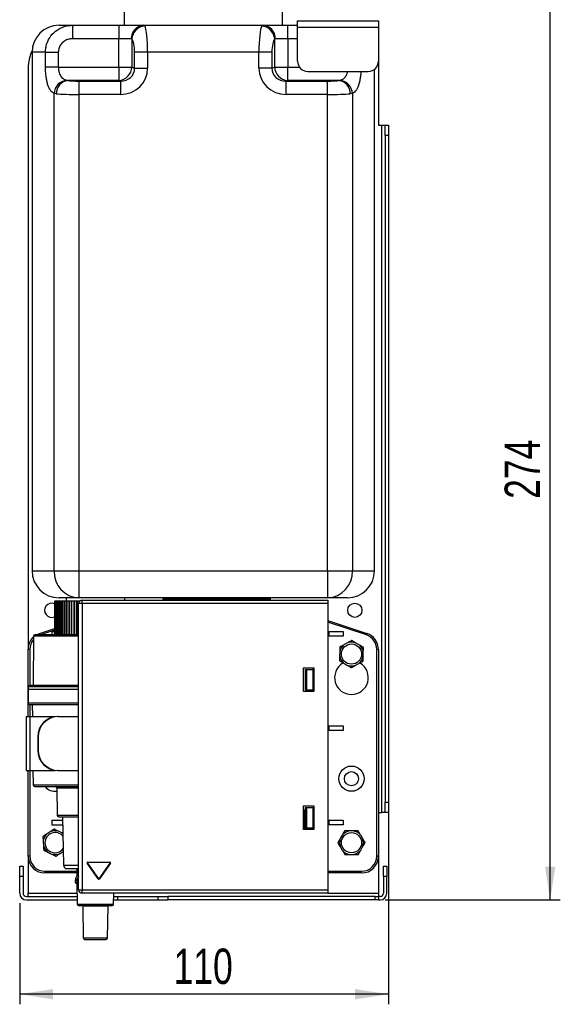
# Model space of a CAD drawing. Header units: millimetres. Extents: x 55 to 238, y 33 to 186.
# Tile 1 of 6: x 55 to 109, y 35 to 132. Entities that reach past the tile are written whole.
import ezdxf

# ---------------------------------------------------------------- set-up
doc = ezdxf.new("R2010")
doc.units = ezdxf.units.MM
doc.layers.add('FORMAT', color=7, linetype='Continuous')
doc.styles.add('SLDTEXTSTYLE0', font='TXT', dxfattribs={"width": 0.75})
doc.dimstyles.new('SLDDIMSTYLE0', dxfattribs={"dimtxt": 3.5, "dimasz": 3.302, "dimexe": 0, "dimexo": 0.0625, "dimgap": 0.875, "dimtad": 1, "dimdec": 0, "dimlfac": 3, "dimrnd": 1e-09, "dimzin": 12, "dimdsep": 46, "dimtxsty": 'SLDTEXTSTYLE0', "dimsah": 1, "dimcen": 0.09, "dimadec": 0, "dimazin": 3, "dimtfac": 1, "dimtdec": 0, "dimtofl": 0, "dimtmove": 0, "dimatfit": 3, "dimfxl": 0, "dimfrac": 2, "dimtolj": 1, "dimtzin": 12, "dimarcsym": 0})

# ---------------------------------------------------------------- blocks, each defined once
blk = doc.blocks.new('_D')
at = {"layer": 'FORMAT'}
for p, q in [((91.773, 53.948), (91.773, 34.952)), ((55.273, 44.948), (55.273, 34.952)), ((91.773, 35.952), (55.273, 35.952))]:
    blk.add_line(p, q, dxfattribs=at)
for points in [[(55.273, 35.952), (58.575, 35.444), (58.575, 36.46)], [(91.773, 35.952), (88.471, 36.46), (88.471, 35.444)]]:
    blk.add_solid(points, dxfattribs=at)
at = {"layer": 'FORMAT', "insert": (70.502, 40.464), "char_height": 3.5, "attachment_point": 1, "style": 'SLDTEXTSTYLE0'}
blk.add_mtext('110', dxfattribs=at)
blk = doc.blocks.new('_D_1')
at = {"layer": 'FORMAT'}
for p, q in [((74.74, 136.705), (108.773, 136.705)), ((107.773, 45.281), (107.773, 136.705)), ((91.44, 45.281), (108.773, 45.281))]:
    blk.add_line(p, q, dxfattribs=at)
for points in [[(107.773, 136.705), (107.265, 133.403), (108.281, 133.403)], [(107.773, 45.281), (108.281, 48.583), (107.265, 48.583)]]:
    blk.add_solid(points, dxfattribs=at)
at = {"layer": 'FORMAT', "insert": (103.262, 84.974), "char_height": 3.5, "attachment_point": 1, "rotation": 90, "style": 'SLDTEXTSTYLE0'}
blk.add_mtext('274', dxfattribs=at)

msp = doc.modelspace()

# ---------------------------------------------------------------- linework, layer by layer
at = {"color": 7, "linetype": 'Continuous', "lineweight": 25}
for p, q in [((65.607, 135.819), (65.607, 131.848)), ((81.273, 131.848), (81.273, 135.819)), ((59.166, 131.848), (60.499, 131.848)), ((60.499, 131.848), (60.499, 130.515)), ((60.499, 131.848), (65.084, 131.848)), ((65.084, 131.848), (67.556, 131.848)), ((65.084, 131.848), (65.084, 130.515)), ((67.556, 131.848), (79.324, 131.848)), ((79.324, 131.848), (81.796, 131.848)), ((81.796, 130.515), (81.796, 131.848)), ((81.796, 131.848), (82.773, 131.848)), ((82.773, 132.281), (90.773, 132.281)), ((82.773, 131.615), (82.773, 132.281)), ((82.773, 128.281), (82.773, 131.615)), ((90.773, 131.615), (82.773, 131.615)), ((90.773, 132.281), (90.773, 131.615)), ((90.773, 131.615), (90.773, 128.281)), ((65.084, 130.515), (60.499, 130.515)), ((65.084, 127.715), (65.084, 130.515)), ((66.32, 130.515), (65.084, 130.515)), ((66.372, 130.478), (66.372, 127.715)), ((80.509, 127.715), (80.509, 130.478)), ((81.796, 130.515), (80.56, 130.515)), ((81.796, 130.515), (81.796, 127.715)), ((82.773, 130.515), (81.796, 130.515)), ((56.499, 129.181), (56.499, 77.848)), ((57.825, 129.181), (56.499, 129.181)), ((57.825, 127.715), (57.825, 129.181)), ((57.825, 129.181), (59.094, 129.181)), ((59.094, 129.181), (59.094, 127.715)), ((66.646, 127.608), (66.646, 129.181)), ((67.934, 129.181), (66.646, 129.181)), ((67.934, 129.181), (67.934, 127.608)), ((78.946, 129.181), (67.934, 129.181)), ((78.946, 127.608), (78.946, 129.181)), ((80.234, 129.181), (78.946, 129.181)), ((80.234, 129.181), (80.234, 127.608)), ((59.094, 127.715), (57.825, 127.715)), ((59.094, 127.715), (65.084, 127.715)), ((65.084, 127.715), (65.084, 126.389)), ((65.084, 127.715), (66.372, 127.715)), ((66.372, 127.715), (66.646, 127.608)), ((80.234, 127.608), (80.509, 127.715)), ((80.509, 127.715), (81.796, 127.715)), ((81.796, 126.389), (81.796, 127.715)), ((81.796, 127.715), (82.949, 127.715)), ((90.773, 128.281), (90.773, 121.948)), ((56.107, 127.615), (56.107, 70.08)), ((66.646, 127.608), (67.934, 127.608)), ((80.234, 127.608), (78.946, 127.608)), ((83.773, 127.281), (89.773, 127.281)), ((90.381, 77.848), (90.381, 127.487)), ((59.912, 126.403), (60.018, 126.389)), ((65.084, 126.389), (60.018, 126.389)), ((61.139, 126.325), (61.139, 124.999)), ((61.139, 126.325), (65.248, 126.325)), ((65.248, 126.325), (65.084, 126.389)), ((65.248, 126.325), (65.248, 124.999)), ((81.796, 126.389), (81.632, 126.325)), ((81.632, 124.999), (81.632, 126.325)), ((81.632, 126.325), (85.741, 126.325)), ((86.862, 126.389), (81.796, 126.389)), ((85.741, 124.999), (85.741, 126.325)), ((86.862, 126.389), (86.968, 126.403)), ((58.686, 77.848), (58.686, 125.092)), ((58.896, 125.063), (58.686, 125.092)), ((61.139, 124.999), (61.139, 77.848)), ((65.248, 124.999), (61.139, 124.999)), ((85.741, 124.999), (81.632, 124.999)), ((85.741, 77.848), (85.741, 124.999)), ((88.194, 125.092), (87.984, 125.063)), ((88.194, 125.092), (88.194, 77.848)), ((90.773, 121.948), (91.107, 121.948)), ((91.107, 53.948), (91.107, 121.948)), ((91.107, 121.948), (91.44, 121.948)), ((91.44, 121.948), (91.773, 121.948)), ((91.44, 120.948), (91.44, 121.948)), ((91.773, 121.948), (91.773, 120.948)), ((91.773, 120.948), (91.44, 120.948)), ((91.44, 120.948), (91.44, 54.948)), ((91.773, 120.948), (91.773, 54.948)), ((56.499, 77.848), (58.686, 77.848)), ((58.686, 77.848), (61.139, 77.848)), ((61.139, 77.848), (85.741, 77.848)), ((61.139, 77.848), (61.139, 75.181)), ((85.741, 77.848), (85.741, 75.181)), ((85.741, 77.848), (88.194, 77.848)), ((88.194, 77.848), (90.381, 77.848)), ((61.139, 75.181), (59.166, 75.181)), ((59.873, 75.181), (59.873, 74.848)), ((85.741, 75.181), (61.139, 75.181)), ((65.673, 74.948), (65.673, 75.181)), ((69.44, 75.048), (69.44, 74.948)), ((69.773, 75.048), (69.44, 75.048)), ((69.773, 75.048), (69.773, 75.181)), ((69.773, 75.048), (69.773, 74.948)), ((79.773, 75.048), (69.773, 75.048)), ((79.773, 75.048), (79.773, 75.181)), ((79.773, 75.048), (79.773, 74.948)), ((80.107, 75.048), (79.773, 75.048)), ((80.107, 74.948), (80.107, 75.048)), ((87.714, 75.181), (85.741, 75.181)), ((58.707, 74.848), (58.707, 71.515)), ((58.719, 74.848), (58.707, 74.848)), ((58.719, 74.848), (58.719, 71.515)), ((58.738, 74.848), (58.719, 74.848)), ((58.738, 74.848), (58.738, 71.515)), ((58.756, 74.848), (58.738, 74.848)), ((58.756, 74.848), (58.756, 71.515)), ((58.778, 74.848), (58.756, 74.848)), ((58.778, 74.848), (58.778, 71.515)), ((58.818, 74.848), (58.778, 74.848)), ((58.818, 74.848), (58.818, 71.515)), ((58.842, 74.848), (58.818, 74.848)), ((58.842, 74.848), (58.842, 71.515)), ((58.904, 74.848), (58.842, 74.848)), ((58.904, 74.848), (58.904, 71.515)), ((58.931, 74.848), (58.904, 74.848)), ((58.931, 74.848), (58.931, 71.515)), ((59.014, 74.848), (58.931, 74.848)), ((59.014, 74.848), (59.014, 71.515)), ((59.043, 74.848), (59.014, 74.848)), ((59.043, 74.848), (59.043, 71.515)), ((59.146, 74.848), (59.043, 74.848)), ((59.146, 74.848), (59.146, 71.515)), ((59.178, 74.848), (59.146, 74.848)), ((59.178, 74.848), (59.178, 71.515)), ((59.301, 74.848), (59.178, 74.848)), ((59.301, 74.848), (59.301, 71.515)), ((59.335, 74.848), (59.301, 74.848)), ((59.335, 74.848), (59.335, 71.515)), ((59.477, 74.848), (59.335, 74.848)), ((59.477, 74.848), (59.477, 71.515)), ((59.514, 74.848), (59.477, 74.848)), ((59.514, 74.848), (59.514, 71.515)), ((59.673, 74.848), (59.514, 74.848)), ((59.673, 74.848), (59.673, 71.515)), ((59.712, 74.848), (59.673, 74.848)), ((59.712, 74.848), (59.712, 71.515)), ((59.888, 74.848), (59.712, 74.848)), ((59.888, 74.848), (59.888, 71.515)), ((59.93, 74.848), (59.888, 74.848)), ((59.93, 74.848), (59.93, 71.515)), ((60.121, 74.848), (59.93, 74.848)), ((60.121, 74.848), (60.121, 71.515)), ((60.165, 74.848), (60.121, 74.848)), ((60.165, 74.848), (60.165, 71.515)), ((60.369, 74.848), (60.165, 74.848)), ((60.369, 74.848), (60.369, 71.515)), ((60.416, 74.848), (60.369, 74.848)), ((60.416, 74.848), (60.416, 71.515)), ((60.633, 74.848), (60.416, 74.848)), ((60.633, 74.848), (60.633, 71.515)), ((60.682, 74.848), (60.633, 74.848)), ((60.682, 74.848), (60.682, 71.515)), ((60.896, 74.848), (60.682, 74.848)), ((60.896, 74.848), (60.896, 71.515)), ((60.909, 74.848), (60.896, 74.848)), ((60.909, 74.848), (60.909, 71.515)), ((60.96, 74.848), (60.909, 74.848)), ((60.96, 74.848), (60.96, 71.515)), ((61.165, 74.848), (60.96, 74.848)), ((61.44, 74.615), (61.107, 74.615)), ((61.107, 46.281), (61.107, 74.615)), ((61.165, 74.848), (61.165, 74.803)), ((61.197, 74.848), (61.165, 74.848)), ((61.202, 74.848), (61.197, 74.848)), ((61.197, 74.848), (61.197, 74.843)), ((61.44, 74.615), (61.44, 74.948)), ((61.44, 74.948), (85.773, 74.948)), ((61.44, 74.615), (61.44, 46.281)), ((85.773, 74.615), (61.44, 74.615)), ((85.773, 74.948), (85.773, 74.615)), ((85.773, 74.615), (85.773, 46.281)), ((57.246, 71.661), (58.707, 72.148)), ((85.773, 72.948), (89.634, 71.661)), ((89.581, 71.503), (85.773, 72.772)), ((56.639, 71.382), (56.596, 66.515)), ((61.107, 71.382), (56.639, 71.382)), ((57.299, 71.503), (57.246, 71.661)), ((58.707, 71.972), (57.334, 71.515)), ((58.44, 71.848), (58.44, 71.515)), ((58.44, 71.848), (58.707, 71.848)), ((85.773, 71.848), (85.871, 71.848)), ((85.871, 71.381), (85.773, 71.381)), ((85.871, 71.848), (85.871, 71.381)), ((85.871, 71.848), (87.273, 71.848)), ((87.273, 71.381), (85.871, 71.381)), ((87.273, 71.848), (87.273, 71.381)), ((89.634, 71.661), (89.581, 71.503)), ((87.699, 70.722), (87.384, 70.548)), ((88.862, 70.521), (88.554, 70.707)), ((56.273, 70.08), (56.107, 70.08)), ((56.107, 63.431), (56.107, 70.08)), ((56.273, 70.08), (56.273, 66.515)), ((86.943, 69.816), (86.937, 69.455)), ((89.27, 69.414), (89.276, 69.774)), ((90.607, 49.615), (90.607, 70.08)), ((90.773, 70.08), (90.607, 70.08)), ((90.773, 70.08), (90.773, 49.615)), ((83.373, 68.248), (84.373, 68.248)), ((83.373, 65.915), (83.373, 68.248)), ((84.34, 68.081), (84.34, 68.248)), ((84.373, 68.248), (84.373, 65.915)), ((87.351, 68.708), (87.66, 68.522)), ((88.514, 68.507), (88.829, 68.681)), ((83.54, 68.081), (83.54, 66.081)), ((83.54, 68.081), (83.654, 68.081)), ((83.654, 68.081), (83.654, 66.081)), ((83.654, 68.081), (84.273, 68.081)), ((84.273, 68.081), (84.273, 66.081)), ((84.273, 68.081), (84.373, 68.081)), ((56.107, 66.381), (56.107, 66.115)), ((61.107, 66.381), (56.107, 66.381)), ((56.107, 66.115), (56.107, 64.748)), ((61.107, 66.115), (56.107, 66.115)), ((84.373, 65.915), (83.373, 65.915)), ((83.54, 66.081), (83.654, 66.081)), ((83.654, 66.081), (84.273, 66.081)), ((84.273, 66.081), (84.373, 66.081)), ((84.34, 65.915), (84.34, 66.081)), ((61.107, 64.748), (56.107, 64.748)), ((56.273, 64.581), (56.273, 63.431)), ((56.522, 64.581), (56.534, 63.431)), ((55.922, 63.431), (55.922, 58.098)), ((55.922, 63.431), (56.273, 63.431)), ((56.273, 63.431), (56.273, 58.098)), ((56.273, 63.431), (58.773, 63.431)), ((58.773, 63.431), (58.773, 63.413)), ((59.043, 63.431), (59.096, 63.431)), ((59.096, 63.431), (61.107, 63.431)), ((85.773, 62.515), (85.871, 62.515)), ((85.871, 62.515), (85.871, 62.048)), ((85.871, 62.515), (87.273, 62.515)), ((87.273, 62.515), (87.273, 62.048)), ((57.107, 61.431), (57.054, 61.431)), ((57.054, 61.431), (57.054, 60.098)), ((57.107, 61.431), (57.107, 60.098)), ((85.871, 62.048), (85.773, 62.048)), ((87.273, 62.048), (85.871, 62.048)), ((57.054, 60.098), (57.107, 60.098)), ((55.922, 58.098), (56.273, 58.098)), ((56.107, 49.615), (56.107, 58.098)), ((56.273, 58.098), (58.773, 58.098)), ((56.273, 58.098), (56.273, 49.615)), ((56.59, 58.098), (56.605, 56.679)), ((58.773, 58.116), (58.773, 58.098)), ((59.096, 58.098), (59.043, 58.098)), ((59.096, 58.098), (61.107, 58.098)), ((56.605, 56.679), (61.107, 56.679)), ((58.942, 56.35), (58.97, 53.679)), ((61.107, 56.35), (58.942, 56.35)), ((83.373, 52.248), (83.373, 54.581)), ((83.373, 54.581), (84.373, 54.581)), ((84.373, 54.581), (84.373, 52.248)), ((91.44, 54.948), (91.773, 54.948)), ((91.44, 53.948), (91.44, 54.948)), ((91.773, 54.948), (91.773, 53.948)), ((58.97, 53.679), (61.107, 53.679)), ((83.44, 54.048), (83.44, 52.248)), ((83.54, 54.415), (83.54, 52.415)), ((83.54, 54.415), (83.654, 54.415)), ((83.654, 54.415), (83.654, 52.415)), ((83.654, 54.415), (84.273, 54.415)), ((84.273, 54.415), (84.273, 52.415)), ((84.273, 54.415), (84.373, 54.415)), ((90.773, 53.948), (91.107, 53.948)), ((91.44, 53.948), (91.107, 53.948)), ((91.773, 53.948), (91.44, 53.948)), ((58.44, 53.181), (58.44, 52.715)), ((58.44, 53.181), (59.532, 53.181)), ((58.44, 52.715), (59.54, 52.715)), ((59.526, 53.515), (59.61, 48.709)), ((83.54, 53.181), (83.44, 53.181)), ((83.54, 52.715), (83.44, 52.715)), ((85.773, 53.181), (85.871, 53.181)), ((85.871, 52.715), (85.773, 52.715)), ((85.871, 53.181), (85.871, 52.715)), ((85.871, 53.181), (87.273, 53.181)), ((87.273, 52.715), (85.871, 52.715)), ((87.273, 53.181), (87.273, 52.715)), ((58.277, 52.019), (57.977, 51.819)), ((59.453, 51.913), (59.13, 52.073)), ((59.555, 51.863), (59.453, 51.913)), ((84.373, 52.248), (83.373, 52.248)), ((83.54, 52.415), (83.654, 52.415)), ((83.654, 52.415), (84.273, 52.415)), ((84.273, 52.415), (84.373, 52.415)), ((87.179, 51.677), (87.002, 51.364)), ((88.274, 52.116), (87.914, 52.113)), ((89.203, 51.387), (89.019, 51.697)), ((57.598, 51.054), (57.62, 50.694)), ((58.094, 49.983), (58.417, 49.823)), ((59.27, 49.877), (59.57, 50.076)), ((87.011, 50.509), (87.194, 50.199)), ((87.939, 49.779), (88.299, 49.783)), ((89.035, 50.218), (89.212, 50.532)), ((56.107, 49.615), (56.107, 45.948)), ((56.273, 49.615), (56.107, 49.615)), ((61.966, 48.91), (61.994, 48.929)), ((63.052, 47.359), (61.966, 48.91)), ((61.994, 48.929), (63.079, 47.378)), ((62.021, 49.015), (64.192, 49.015)), ((62.021, 49.015), (62.021, 48.981)), ((64.192, 48.981), (62.021, 48.981)), ((63.134, 47.378), (64.22, 48.929)), ((64.247, 48.91), (63.161, 47.359)), ((64.192, 49.015), (64.192, 48.981)), ((64.22, 48.929), (64.247, 48.91)), ((90.773, 49.615), (90.607, 49.615)), ((90.773, 49.615), (90.773, 45.948)), ((55.273, 48.615), (55.607, 48.615)), ((55.273, 47.615), (55.273, 48.615)), ((55.607, 48.615), (55.607, 47.615)), ((57.773, 48.115), (57.773, 47.948)), ((57.773, 48.115), (60.92, 48.115)), ((60.923, 47.948), (57.773, 47.948)), ((59.61, 48.709), (61.107, 48.709)), ((61.107, 48.071), (60.801, 47.355)), ((60.917, 48.316), (60.928, 47.653)), ((61.107, 48.316), (60.917, 48.316)), ((85.773, 48.115), (89.107, 48.115)), ((89.107, 47.948), (85.773, 47.948)), ((89.107, 47.948), (89.107, 48.115)), ((91.273, 48.615), (91.607, 48.615)), ((91.273, 47.615), (91.273, 48.615)), ((91.607, 48.615), (91.607, 47.615)), ((55.273, 45.948), (55.273, 47.615)), ((55.607, 47.615), (55.273, 47.615)), ((55.607, 47.615), (55.607, 45.948)), ((60.941, 47.221), (60.774, 47.217)), ((60.774, 47.217), (60.778, 47.051)), ((60.778, 47.051), (60.945, 47.054)), ((60.801, 47.355), (60.954, 47.29)), ((60.941, 47.221), (60.945, 47.054)), ((60.942, 46.887), (60.977, 44.878)), ((60.945, 47.054), (61.107, 47.057)), ((60.945, 47.054), (60.948, 46.887)), ((60.948, 46.887), (61.107, 46.891)), ((61.107, 47.647), (60.954, 47.29)), ((63.079, 47.378), (63.052, 47.359)), ((63.134, 47.378), (63.161, 47.359)), ((91.607, 47.615), (91.273, 47.615)), ((91.273, 47.615), (91.273, 45.948)), ((91.607, 45.948), (91.607, 47.615)), ((56.107, 45.615), (56.107, 45.948)), ((56.107, 45.948), (60.958, 45.948)), ((61.107, 46.281), (61.44, 46.281)), ((61.44, 46.281), (85.773, 46.281)), ((61.44, 45.948), (61.44, 46.281)), ((85.773, 45.948), (61.44, 45.948)), ((64.57, 44.878), (64.589, 45.948)), ((85.773, 46.281), (85.773, 45.948)), ((85.773, 45.948), (90.773, 45.948)), ((90.773, 45.948), (90.773, 45.615)), ((55.94, 45.615), (60.964, 45.615)), ((55.94, 45.281), (60.97, 45.281)), ((60.977, 44.878), (64.57, 44.878)), ((64.577, 45.281), (64.94, 45.281)), ((64.583, 45.615), (64.94, 45.615)), ((64.94, 45.615), (64.94, 45.281)), ((64.94, 45.615), (68.94, 45.615)), ((64.94, 45.281), (68.94, 45.281)), ((68.94, 45.615), (68.94, 45.281)), ((68.94, 45.615), (69.94, 45.615)), ((68.94, 45.281), (69.94, 45.281)), ((69.94, 45.615), (69.94, 45.281)), ((90.44, 45.615), (69.94, 45.615)), ((90.44, 45.281), (69.94, 45.281)), ((90.44, 45.281), (90.44, 45.615)), ((90.44, 45.615), (90.773, 45.615)), ((90.773, 45.281), (90.44, 45.281)), ((90.773, 45.615), (90.773, 45.281)), ((90.94, 45.615), (90.773, 45.615)), ((90.773, 45.281), (90.94, 45.281)), ((61.514, 44.649), (61.568, 41.545)), ((64.033, 44.649), (61.514, 44.649)), ((63.979, 41.545), (64.033, 44.649)), ((61.568, 41.545), (63.979, 41.545))]:
    msp.add_line(p, q, dxfattribs=at)
at = {"color": 7, "linetype": 'Continuous', "lineweight": 25, "flags": 128}
for points in [[(56.97, 71.54), (57.007, 71.56), (57.246, 71.661)], [(59.453, 51.913), (59.539, 51.846), (59.555, 51.832)]]:
    msp.add_lwpolyline(points, dxfattribs=at)
at = {"color": 7, "linetype": 'Continuous', "lineweight": 25}
for centre, radius in [((88.44, 73.948), 0.7), ((88.107, 69.615), 1), ((88.107, 57.281), 1.25), ((88.107, 57.281), 0.7), ((88.107, 50.948), 1)]:
    msp.add_circle(centre, radius, dxfattribs=at)
for centre, radius, start, end in [((59.166, 129.181), 2.667, 90, 180), ((67.606, 130.561), 1.287, 92.25089, 182.08655), ((67.76, 130.387), 1.391, 94.13409, 176.26217), ((79.12, 130.387), 1.391, 3.73783, 85.86591), ((79.274, 130.561), 1.287, 357.91345, 87.74911), ((60.107, 127.615), 4, 154.21536, 180), ((65.021, 127.738), 1.35, 272.64286, 359.02851), ((81.859, 127.738), 1.35, 180.97149, 267.35714), ((83.773, 128.281), 1, 180, 270), ((89.773, 128.281), 1, 270, 0), ((60.071, 125.026), 1.387, 96.55608, 177.28424), ((60.222, 125.079), 1.326, 98.88141, 180.67673), ((86.658, 125.079), 1.326, 359.32327, 81.11859), ((86.809, 125.026), 1.387, 2.71576, 83.44392), ((59.166, 77.848), 2.667, 180, 270), ((61.246, 77.741), 2.562, 177.61578, 267.61303), ((85.625, 77.75), 2.571, 272.58277, 2.18842), ((87.714, 77.848), 2.667, 270, 0), ((69.607, 75.048), 0.167, 126.8699, 180), ((79.94, 75.048), 0.167, 0, 53.1301), ((58.44, 73.948), 0.7, 66.50217, 293.49783), ((61.44, 74.615), 0.333, 90, 180), ((57.773, 70.08), 1.667, 132.9314, 180), ((56.772, 71.381), 0.133, 90, 179.5), ((89.107, 70.08), 1.5, 0, 71.56505), ((89.107, 70.08), 1.667, 0, 71.56505), ((57.773, 70.08), 1.5, 139.30682, 180), ((88.107, 69.615), 1.18, 127.74775, 170.19789), ((88.107, 69.615), 1.18, 67.74775, 110.19789), ((88.107, 69.615), 1.18, 7.74775, 50.19789), ((88.107, 69.615), 1.18, 187.74775, 230.19789), ((88.107, 69.615), 1.18, 307.74775, 350.19789), ((88.107, 67.281), 1.667, 121.66824, 58.33176), ((88.107, 69.615), 1.18, 247.74775, 290.19789), ((56.24, 66.381), 0.133, 90, 180), ((56.273, 64.748), 0.167, 180, 270), ((59.049, 61.437), 1.995, 90.1578, 180.15693), ((59.101, 61.437), 1.995, 90.1578, 180.15693), ((59.049, 60.092), 1.995, 179.84307, 269.8422), ((59.101, 60.092), 1.995, 179.84307, 269.8422), ((56.772, 56.681), 0.167, 180.6, 270), ((58.773, 57.281), 1.25, 218.73291, 277.89068), ((58.775, 56.348), 0.167, 0.6, 90), ((59.136, 53.681), 0.167, 180.6, 270), ((83.107, 54.048), 0.333, 0, 36.8699), ((58.773, 50.948), 1.18, 132.41212, 174.86226), ((58.773, 50.948), 1, 38.14233, 323.85767), ((58.773, 50.948), 1.18, 72.41212, 114.86226), ((88.107, 50.948), 1.18, 99.38251, 141.83265), ((88.107, 50.948), 1.18, 39.38251, 81.83265), ((58.773, 50.948), 1.18, 192.41212, 234.86226), ((88.107, 50.948), 1.18, 159.38251, 201.83265), ((88.107, 50.948), 1.18, 339.38251, 21.83265), ((58.773, 50.948), 1.18, 252.41212, 294.86226), ((88.107, 50.948), 1.18, 219.38251, 261.83265), ((88.107, 50.948), 1.18, 279.38251, 321.83265), ((57.773, 49.615), 1.667, 180, 270), ((57.773, 49.615), 1.5, 180, 270), ((62.021, 48.948), 0.0667, 90, 215), ((62.021, 48.948), 0.0333, 90, 215), ((64.192, 48.948), 0.0667, 325, 90), ((64.192, 48.948), 0.0333, 325, 90), ((89.107, 49.615), 1.5, 270, 0), ((89.107, 49.615), 1.667, 270, 0), ((59.943, 48.715), 0.333, 181, 270), ((60.85, 48.315), 0.0667, 1, 90), ((61.108, 47.224), 0.333, 156.90037, 181.19556), ((60.945, 47.054), 0.167, 181.19556, 271.19556), ((63.107, 47.397), 0.0667, 215, 325), ((63.107, 47.397), 0.0333, 215, 325), ((55.94, 45.948), 0.667, 180, 270), ((55.94, 45.948), 0.333, 180, 270), ((61.44, 46.281), 0.333, 180, 270), ((90.94, 45.948), 0.667, 270, 0), ((90.94, 45.948), 0.333, 270, 0), ((61.143, 44.881), 0.167, 181, 270), ((64.404, 44.881), 0.167, 270, 359), ((61.447, 44.648), 0.0667, 1, 90), ((64.099, 44.648), 0.0667, 90, 179), ((61.735, 41.548), 0.167, 181, 270), ((63.812, 41.548), 0.167, 270, 359)]:
    msp.add_arc(centre, radius, start, end, dxfattribs=at)
for centre, major_axis, ratio, start_param, end_param in [((67.576, 129.181), (0, 2.667), 0.133975, 4.712389, 6.04868), ((79.304, 129.181), (0, 2.667), 0.133975, 0.234505, 1.570796), ((66.288, 129.181), (0, 1.333), 0.267949, 4.712389, 6.04868), ((80.592, 129.181), (0, 1.333), 0.267949, 0.234505, 1.570796), ((65.173, 127.68), (-2.583, 1.013), 0.960986, 1.958334, 3.502073), ((65.173, 127.68), (1.39, -0.545), 0.89269, 5.099926, 6.643665), ((81.707, 127.68), (-2.583, -1.013), 0.960986, 5.922705, 7.466444), ((81.707, 127.68), (1.39, 0.545), 0.89269, 2.781113, 4.324852), ((61.139, 126.465), (1.333, 0), 0.105104, 3.713151, 4.712389), ((85.741, 126.465), (1.333, 0), 0.105104, 4.712389, 5.711627), ((61.139, 125.139), (2.667, 0), 0.052552, 3.713151, 4.712389), ((85.741, 125.139), (2.667, 0), 0.052552, 4.712389, 5.711627)]:
    msp.add_ellipse(centre, major_axis=major_axis, ratio=ratio, start_param=start_param, end_param=end_param, dxfattribs=at)
for points, knots in [([(57.825, 129.181), (57.832, 129.324), (57.846, 129.612), (57.989, 130.171), (58.328, 130.816), (58.856, 131.319), (59.362, 131.607), (59.867, 131.8), (60.258, 131.83), (60.499, 131.848)], [0, 0, 0, 0, 0.1013804, 0.2055545, 0.4087843, 0.6137059, 0.7185445, 0.8262749, 1, 1, 1, 1]), ([(67.556, 131.848), (67.576, 131.845), (67.616, 131.839), (67.645, 131.796), (67.659, 131.775)], [0, 0, 0, 0, 0.496352, 1, 1, 1, 1]), ([(79.221, 131.775), (79.235, 131.796), (79.264, 131.839), (79.304, 131.845), (79.324, 131.848)], [0, 0, 0, 0, 0.4963288, 1, 1, 1, 1]), ([(60.499, 130.515), (60.372, 130.505), (60.092, 130.484), (59.693, 130.302), (59.361, 130.001), (59.137, 129.614), (59.108, 129.326), (59.094, 129.181)], [0, 0, 0, 0, 0.177452, 0.392229, 0.597481, 0.798668, 1, 1, 1, 1]), ([(66.372, 130.478), (66.36, 130.493), (66.345, 130.513), (66.325, 130.514), (66.32, 130.515)], [0, 0, 0, 0, 0.75154, 1, 1, 1, 1]), ([(80.56, 130.515), (80.546, 130.511), (80.526, 130.506), (80.512, 130.484), (80.509, 130.478)], [0, 0, 0, 0, 0.751453, 1, 1, 1, 1]), ([(58.686, 125.092), (58.621, 125.126), (58.49, 125.195), (58.316, 125.396), (58.164, 125.668), (58.039, 126.003), (57.943, 126.39), (57.875, 126.808), (57.833, 127.256), (57.828, 127.562), (57.825, 127.715)], [0, 0, 0, 0, 0.131725, 0.263391, 0.393705, 0.523939, 0.644709, 0.765422, 0.882722, 1, 1, 1, 1]), ([(59.094, 127.715), (59.101, 127.584), (59.109, 127.43), (59.173, 127.138), (59.292, 126.832), (59.558, 126.523), (59.792, 126.444), (59.912, 126.403)], [0, 0, 0, 0, 0.189992, 0.222807, 0.456947, 0.720386, 1, 1, 1, 1]), ([(86.968, 126.403), (87.006, 126.413), (87.156, 126.451), (87.387, 126.592), (87.618, 126.883), (87.699, 127.153), (87.737, 127.281)], [0, 0, 0, 0, 0.1114969, 0.4377752, 0.7321874, 1, 1, 1, 1]), ([(89.042, 127.281), (89.032, 127.142), (89.012, 126.86), (88.951, 126.467), (88.87, 126.104), (88.764, 125.786), (88.636, 125.513), (88.486, 125.298), (88.336, 125.16), (88.235, 125.111), (88.194, 125.092)], [0, 0, 0, 0, 0.123451, 0.249069, 0.374734, 0.504334, 0.633992, 0.771405, 0.908875, 1, 1, 1, 1]), ([(61.107, 71.515), (60.924, 71.515), (60.548, 71.515), (60.008, 71.515), (59.48, 71.515), (58.983, 71.515), (58.369, 71.515), (57.848, 71.515), (57.435, 71.515), (57.108, 71.515), (56.832, 71.515), (56.792, 71.515), (56.772, 71.515)], [0, 0, 0, 0, 0.073754, 0.152198, 0.230619, 0.310733, 0.390823, 0.550812, 0.629256, 0.707678, 0.858089, 1, 1, 1, 1]), ([(86.952, 70.309), (86.952, 70.308), (86.952, 70.306), (86.952, 70.287), (86.951, 70.247), (86.949, 70.132), (86.946, 69.979), (86.944, 69.858), (86.943, 69.816)], [0, 0, 0, 0, 0.052856, 0.105578, 0.193514, 0.346604, 0.773519, 1, 1, 1, 1]), ([(87.384, 70.548), (87.339, 70.523), (87.256, 70.477), (87.134, 70.41), (87.038, 70.356), (86.979, 70.324), (86.957, 70.312), (86.952, 70.309), (86.952, 70.309), (86.952, 70.309)], [0, 0, 0, 0, 0.273747, 0.509749, 0.747375, 0.878411, 0.936573, 0.99516, 1, 1, 1, 1]), ([(88.131, 70.961), (88.13, 70.961), (88.129, 70.96), (88.115, 70.953), (88.084, 70.936), (87.998, 70.888), (87.863, 70.813), (87.751, 70.751), (87.699, 70.722)], [0, 0, 0, 0, 0.044572, 0.095582, 0.177878, 0.317214, 0.679024, 1, 1, 1, 1]), ([(88.554, 70.707), (88.539, 70.716), (88.481, 70.751), (88.379, 70.813), (88.274, 70.876), (88.199, 70.92), (88.162, 70.943), (88.139, 70.956), (88.131, 70.961), (88.131, 70.961), (88.131, 70.961)], [0, 0, 0, 0, 0.095175, 0.356429, 0.64436, 0.750514, 0.857278, 0.919893, 0.983044, 1, 1, 1, 1]), ([(89.285, 70.267), (89.284, 70.268), (89.283, 70.269), (89.267, 70.278), (89.232, 70.299), (89.133, 70.358), (89.003, 70.437), (88.899, 70.5), (88.862, 70.521)], [0, 0, 0, 0, 0.052856, 0.105578, 0.193514, 0.346604, 0.773519, 1, 1, 1, 1]), ([(89.276, 69.774), (89.277, 69.791), (89.278, 69.858), (89.28, 69.978), (89.282, 70.101), (89.284, 70.187), (89.285, 70.23), (89.285, 70.257), (89.285, 70.266), (89.285, 70.267), (89.285, 70.267)], [0, 0, 0, 0, 0.095175, 0.356429, 0.64436, 0.750514, 0.857278, 0.919893, 0.983044, 1, 1, 1, 1]), ([(86.937, 69.455), (86.937, 69.438), (86.935, 69.371), (86.933, 69.251), (86.931, 69.129), (86.93, 69.042), (86.929, 68.999), (86.928, 68.972), (86.928, 68.963), (86.928, 68.962), (86.928, 68.962)], [0, 0, 0, 0, 0.0951751, 0.3564285, 0.64436, 0.7505138, 0.8572781, 0.9198929, 0.9830438, 1, 1, 1, 1]), ([(89.261, 68.92), (89.261, 68.921), (89.261, 68.923), (89.262, 68.942), (89.262, 68.982), (89.264, 69.097), (89.267, 69.25), (89.269, 69.371), (89.27, 69.414)], [0, 0, 0, 0, 0.052856, 0.105578, 0.193514, 0.346604, 0.773519, 1, 1, 1, 1]), ([(86.928, 68.962), (86.929, 68.961), (86.931, 68.96), (86.947, 68.951), (86.981, 68.93), (87.08, 68.871), (87.211, 68.792), (87.315, 68.729), (87.351, 68.708)], [0, 0, 0, 0, 0.052856, 0.105578, 0.193514, 0.346604, 0.773519, 1, 1, 1, 1]), ([(87.66, 68.522), (87.675, 68.513), (87.732, 68.479), (87.835, 68.417), (87.94, 68.353), (88.014, 68.309), (88.051, 68.287), (88.074, 68.273), (88.082, 68.268), (88.082, 68.268), (88.083, 68.268)], [0, 0, 0, 0, 0.095175, 0.356429, 0.64436, 0.750514, 0.857278, 0.919893, 0.983044, 1, 1, 1, 1]), ([(88.083, 68.268), (88.083, 68.268), (88.085, 68.269), (88.098, 68.276), (88.129, 68.294), (88.215, 68.341), (88.351, 68.416), (88.462, 68.478), (88.514, 68.507)], [0, 0, 0, 0, 0.0445721, 0.095582, 0.1778784, 0.3172143, 0.6790243, 1, 1, 1, 1]), ([(88.829, 68.681), (88.874, 68.706), (88.957, 68.752), (89.079, 68.819), (89.175, 68.873), (89.234, 68.905), (89.256, 68.917), (89.261, 68.92), (89.261, 68.92), (89.261, 68.92)], [0, 0, 0, 0, 0.273747, 0.509749, 0.747375, 0.878411, 0.936573, 0.99516, 1, 1, 1, 1]), ([(61.107, 66.515), (60.858, 66.515), (60.398, 66.515), (59.763, 66.515), (59.188, 66.515), (58.647, 66.515), (57.979, 66.515), (57.411, 66.515), (56.962, 66.515), (56.663, 66.515), (56.425, 66.515), (56.268, 66.515), (56.249, 66.515), (56.24, 66.515)], [0, 0, 0, 0, 0.090523, 0.167526, 0.244508, 0.32315, 0.40177, 0.558822, 0.635825, 0.712807, 0.811301, 0.907082, 1, 1, 1, 1]), ([(61.107, 64.581), (60.862, 64.581), (60.408, 64.581), (59.779, 64.581), (59.014, 64.581), (58.318, 64.581), (57.719, 64.581), (57.326, 64.581), (56.992, 64.581), (56.694, 64.581), (56.458, 64.581), (56.302, 64.581), (56.283, 64.581), (56.273, 64.581)], [0, 0, 0, 0, 0.089569, 0.166632, 0.243716, 0.400932, 0.479635, 0.558359, 0.635422, 0.712506, 0.811085, 0.906975, 1, 1, 1, 1]), ([(56.772, 56.515), (56.78, 56.515), (56.798, 56.515), (56.942, 56.515), (57.16, 56.515), (57.435, 56.515), (57.744, 56.515), (58.107, 56.515), (58.66, 56.515), (59.302, 56.515), (60.009, 56.515), (60.545, 56.515), (60.924, 56.515), (61.107, 56.515)], [0, 0, 0, 0, 0.094711, 0.192337, 0.2927, 0.371181, 0.449638, 0.529789, 0.609916, 0.769979, 0.848459, 0.926917, 1, 1, 1, 1]), ([(59.136, 53.515), (59.148, 53.515), (59.172, 53.515), (59.375, 53.515), (59.71, 53.515), (60.186, 53.515), (60.662, 53.515), (60.997, 53.515), (61.107, 53.515)], [0, 0, 0, 0, 0.167591, 0.34522, 0.530234, 0.719175, 0.908115, 1, 1, 1, 1]), ([(57.977, 51.819), (57.962, 51.81), (57.907, 51.773), (57.807, 51.706), (57.705, 51.638), (57.633, 51.59), (57.597, 51.566), (57.574, 51.552), (57.567, 51.546), (57.566, 51.546), (57.566, 51.546)], [0, 0, 0, 0, 0.0951751, 0.3564285, 0.64436, 0.7505138, 0.8572781, 0.9198929, 0.9830438, 1, 1, 1, 1]), ([(58.688, 52.292), (58.687, 52.292), (58.685, 52.291), (58.67, 52.28), (58.636, 52.258), (58.54, 52.194), (58.413, 52.11), (58.312, 52.042), (58.277, 52.019)], [0, 0, 0, 0, 0.0528559, 0.1055777, 0.1935144, 0.3466035, 0.7735191, 1, 1, 1, 1]), ([(59.13, 52.073), (59.114, 52.081), (59.055, 52.111), (58.947, 52.164), (58.837, 52.218), (58.759, 52.257), (58.721, 52.276), (58.697, 52.288), (58.688, 52.292), (58.688, 52.292), (58.688, 52.292)], [0, 0, 0, 0, 0.0951751, 0.3564285, 0.64436, 0.7505138, 0.8572781, 0.9198929, 0.9830438, 1, 1, 1, 1]), ([(87.421, 52.107), (87.42, 52.106), (87.419, 52.105), (87.41, 52.089), (87.39, 52.053), (87.334, 51.953), (87.259, 51.82), (87.199, 51.714), (87.179, 51.677)], [0, 0, 0, 0, 0.052856, 0.105578, 0.193514, 0.346604, 0.773519, 1, 1, 1, 1]), ([(87.914, 52.113), (87.896, 52.112), (87.83, 52.112), (87.71, 52.11), (87.587, 52.109), (87.501, 52.108), (87.458, 52.108), (87.431, 52.107), (87.421, 52.107), (87.421, 52.107), (87.421, 52.107)], [0, 0, 0, 0, 0.095175, 0.356429, 0.64436, 0.750514, 0.857278, 0.919893, 0.983044, 1, 1, 1, 1]), ([(88.768, 52.122), (88.767, 52.122), (88.765, 52.122), (88.746, 52.121), (88.706, 52.121), (88.591, 52.12), (88.438, 52.118), (88.317, 52.117), (88.274, 52.116)], [0, 0, 0, 0, 0.0528559, 0.1055777, 0.1935144, 0.3466035, 0.7735191, 1, 1, 1, 1]), ([(89.019, 51.697), (88.993, 51.741), (88.945, 51.823), (88.874, 51.942), (88.818, 52.037), (88.784, 52.095), (88.771, 52.117), (88.768, 52.122), (88.768, 52.122), (88.768, 52.122)], [0, 0, 0, 0, 0.273747, 0.509749, 0.747375, 0.878411, 0.936573, 0.99516, 1, 1, 1, 1]), ([(57.566, 51.546), (57.566, 51.545), (57.566, 51.544), (57.567, 51.529), (57.57, 51.493), (57.576, 51.394), (57.586, 51.24), (57.594, 51.113), (57.598, 51.054)], [0, 0, 0, 0, 0.044572, 0.095582, 0.177878, 0.317214, 0.679024, 1, 1, 1, 1]), ([(57.62, 50.694), (57.624, 50.643), (57.63, 50.548), (57.639, 50.409), (57.646, 50.299), (57.65, 50.233), (57.651, 50.207), (57.652, 50.202), (57.652, 50.202), (57.652, 50.202)], [0, 0, 0, 0, 0.2737474, 0.5097487, 0.7473751, 0.8784106, 0.936573, 0.9951595, 1, 1, 1, 1]), ([(87.002, 51.364), (86.993, 51.348), (86.96, 51.29), (86.901, 51.185), (86.841, 51.079), (86.799, 51.003), (86.778, 50.966), (86.764, 50.942), (86.76, 50.934), (86.76, 50.934), (86.76, 50.934)], [0, 0, 0, 0, 0.095175, 0.356429, 0.64436, 0.750514, 0.857278, 0.919893, 0.983044, 1, 1, 1, 1]), ([(86.76, 50.934), (86.76, 50.933), (86.761, 50.932), (86.769, 50.918), (86.787, 50.888), (86.837, 50.803), (86.916, 50.67), (86.98, 50.56), (87.011, 50.509)], [0, 0, 0, 0, 0.044572, 0.095582, 0.177878, 0.317214, 0.679024, 1, 1, 1, 1]), ([(89.454, 50.962), (89.453, 50.963), (89.453, 50.964), (89.445, 50.977), (89.427, 51.008), (89.376, 51.093), (89.298, 51.226), (89.233, 51.335), (89.203, 51.387)], [0, 0, 0, 0, 0.044572, 0.095582, 0.177878, 0.317214, 0.679024, 1, 1, 1, 1]), ([(89.212, 50.532), (89.22, 50.548), (89.253, 50.606), (89.312, 50.71), (89.372, 50.817), (89.415, 50.893), (89.436, 50.93), (89.449, 50.954), (89.453, 50.962), (89.454, 50.962), (89.454, 50.962)], [0, 0, 0, 0, 0.095175, 0.356429, 0.64436, 0.750514, 0.857278, 0.919893, 0.983044, 1, 1, 1, 1]), ([(57.652, 50.202), (57.653, 50.201), (57.655, 50.2), (57.671, 50.192), (57.707, 50.174), (57.81, 50.123), (57.947, 50.055), (58.056, 50.001), (58.094, 49.983)], [0, 0, 0, 0, 0.052856, 0.105578, 0.193514, 0.346604, 0.773519, 1, 1, 1, 1]), ([(58.417, 49.823), (58.433, 49.815), (58.492, 49.785), (58.6, 49.732), (58.71, 49.677), (58.787, 49.639), (58.826, 49.62), (58.85, 49.608), (58.858, 49.604), (58.859, 49.604), (58.859, 49.603)], [0, 0, 0, 0, 0.095175, 0.356429, 0.64436, 0.750514, 0.857278, 0.919893, 0.983044, 1, 1, 1, 1]), ([(58.859, 49.603), (58.86, 49.604), (58.861, 49.605), (58.877, 49.615), (58.91, 49.638), (59.006, 49.702), (59.133, 49.786), (59.235, 49.853), (59.27, 49.877)], [0, 0, 0, 0, 0.052856, 0.105578, 0.193514, 0.346604, 0.773519, 1, 1, 1, 1]), ([(87.194, 50.199), (87.22, 50.155), (87.269, 50.073), (87.34, 49.953), (87.396, 49.858), (87.43, 49.801), (87.443, 49.779), (87.445, 49.774), (87.446, 49.774), (87.446, 49.774)], [0, 0, 0, 0, 0.273747, 0.509749, 0.747375, 0.878411, 0.936573, 0.99516, 1, 1, 1, 1]), ([(87.446, 49.774), (87.447, 49.774), (87.449, 49.774), (87.467, 49.774), (87.507, 49.775), (87.623, 49.776), (87.775, 49.778), (87.897, 49.779), (87.939, 49.779)], [0, 0, 0, 0, 0.0528559, 0.1055777, 0.1935144, 0.3466035, 0.7735191, 1, 1, 1, 1]), ([(88.299, 49.783), (88.317, 49.783), (88.384, 49.784), (88.504, 49.785), (88.626, 49.787), (88.713, 49.788), (88.756, 49.788), (88.783, 49.788), (88.792, 49.788), (88.793, 49.788), (88.793, 49.788)], [0, 0, 0, 0, 0.0951751, 0.3564285, 0.64436, 0.7505138, 0.8572781, 0.9198929, 0.9830438, 1, 1, 1, 1]), ([(88.793, 49.788), (88.793, 49.789), (88.794, 49.791), (88.803, 49.807), (88.823, 49.842), (88.88, 49.943), (88.954, 50.076), (89.014, 50.182), (89.035, 50.218)], [0, 0, 0, 0, 0.052856, 0.105578, 0.193514, 0.346604, 0.773519, 1, 1, 1, 1]), ([(59.943, 48.381), (59.952, 48.381), (59.971, 48.381), (60.128, 48.381), (60.391, 48.381), (60.721, 48.381), (60.992, 48.381), (61.107, 48.381)], [0, 0, 0, 0, 0.19512, 0.401928, 0.617333, 0.83731, 1, 1, 1, 1]), ([(61.143, 44.715), (61.165, 44.715), (61.198, 44.715), (61.402, 44.715), (61.612, 44.715), (61.873, 44.715), (62.253, 44.715), (62.773, 44.715), (63.294, 44.715), (63.673, 44.715), (63.935, 44.715), (64.145, 44.715), (64.348, 44.715), (64.382, 44.715), (64.404, 44.715)], [0, 0, 0, 0, 0.119728, 0.18418, 0.25, 0.31582, 0.380272, 0.5, 0.619728, 0.68418, 0.75, 0.81582, 0.880272, 1, 1, 1, 1]), ([(61.735, 41.381), (61.749, 41.381), (61.77, 41.381), (61.9, 41.381), (62.034, 41.381), (62.199, 41.381), (62.441, 41.381), (62.773, 41.381), (63.106, 41.381), (63.348, 41.381), (63.513, 41.381), (63.647, 41.381), (63.777, 41.381), (63.798, 41.381), (63.812, 41.381)], [0, 0, 0, 0, 0.119721, 0.184888, 0.25, 0.315167, 0.380279, 0.5, 0.619721, 0.684888, 0.75, 0.815167, 0.880279, 1, 1, 1, 1])]:
    msp.add_open_spline(points, degree=3, knots=knots, dxfattribs=at)
msp.add_open_spline([(60.954, 47.29), (60.95, 47.278), (60.942, 47.256), (60.942, 47.233), (60.941, 47.221)], degree=3, dxfattribs=at)

# ---------------------------------------------------------------- dimensions: what is measured, and where the dimension line sits
at = {"layer": 'FORMAT'}
dim = msp.add_linear_dim(base=(107.773, 136.705), p1=(90.44, 45.281), p2=(73.74, 136.705), angle=90, dimstyle='SLDDIMSTYLE0', dxfattribs=at)
dim.commit()
dim.dimension.update_dxf_attribs({"geometry": '_D_1', "text_midpoint": (107.773, 88.853), "dimtype": 160})
dim = msp.add_linear_dim(base=(55.273378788, 35.951860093), p1=(91.773378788, 54.947892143), p2=(55.273378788, 45.947892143), dimstyle='SLDDIMSTYLE0', dxfattribs=at)
dim.commit()
dim.dimension.update_dxf_attribs({"geometry": '_D', "text_midpoint": (74.381664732, 35.951860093), "dimtype": 160})

doc.saveas('drawing.dxf')
